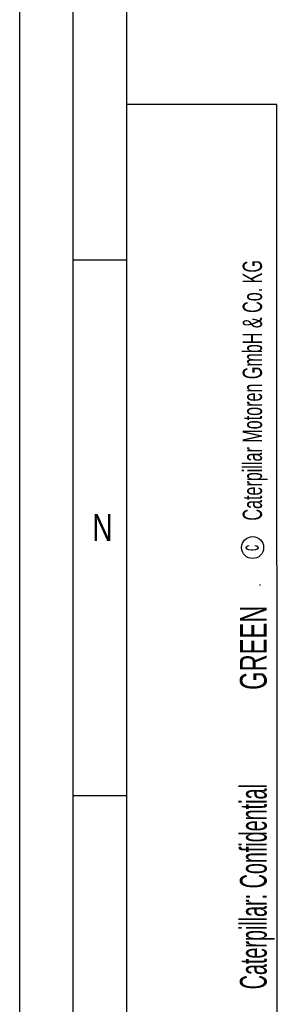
# Model space of a CAD drawing. Header units: millimetres. Extents: x 0 to 1189, y 0 to 841.
# Tile 2 of 172: x 0 to 24, y 151 to 243. Entities that reach past the tile are written whole.
import ezdxf
from ezdxf.enums import TextEntityAlignment as Align

# ---------------------------------------------------------------- set-up
doc = ezdxf.new("R2010")
doc.units = ezdxf.units.MM
doc.header["$LTSCALE"] = 65.395
doc.layers.get('0').update_dxf_attribs({"linetype": 'CONTINUOUS'})
doc.styles.get("Standard").update_dxf_attribs({"font": 'txt', "width": 0.6})
doc.styles.add('TEXTSTYLE_2', font='txt')

# ---------------------------------------------------------------- blocks, each defined once
blk = doc.blocks.new('*T2299')
at = {"color": 2, "linetype": 'Continuous'}
for p, q in [((0, 0), (0.1, 0)), ((0, 0), (0, -0.01)), ((0.1, 0), (0.1, -0.01)), ((0, -0.01), (0.1, -0.01))]:
    blk.add_line(p, q, dxfattribs=at)
at = {"color": 7, "linetype": 'Continuous'}
for s, width, p in [('GREEN', 0.661905, (0.675, -5.887)), ('Caterpillar: Confidential ', 0.551282, (0.675, -27.94))]:
    blk.add_text(s, height=2.5, rotation=90, dxfattribs=dict(at, width=width)).set_placement(p, align=Align.CENTER)

msp = doc.modelspace()

# ---------------------------------------------------------------- linework, layer by layer
at = {"color": 5, "linetype": 'Continuous'}
for p, q in [((0, 0), (0, 841)), ((10, 10), (10, 831)), ((24, 235), (10, 235)), ((24.03169, 10.02791), (24, 235)), ((5, 220.5), (10, 220.5)), ((5, 170.5), (10, 170.5))]:
    msp.add_line(p, q, dxfattribs=at)
at = {"color": 6, "linetype": 'Continuous'}
msp.add_line((5, 5), (5, 836), dxfattribs=at)
at = {"color": 5, "linetype": 'Continuous'}
msp.add_circle((21.73087, 193.65021), 1.02756, dxfattribs=at)

# ---------------------------------------------------------------- block references
msp.add_blockref('*T2299', (22.36772, 190.18448))

# ---------------------------------------------------------------- texts
at = {"color": 5, "linetype": 'Continuous', "style": 'TEXTSTYLE_2'}
for s, height, width, p in [('Caterpillar Motoren GmbH & Co. KG', 1.8, 0.62482, (22.60443, 196.16476)), ('c', 1.6, 0.547619, (22.30005, 193.32223))]:
    msp.add_text(s, height=height, rotation=90, dxfattribs=dict(at, width=width)).set_placement(p)
at = {"color": 5, "linetype": 'Continuous', "style": 'TEXTSTYLE_2', "width": 0.785714}
msp.add_text('N', height=2.50001, dxfattribs=at).set_placement((6.77091, 194.271))

doc.saveas('drawing.dxf')
